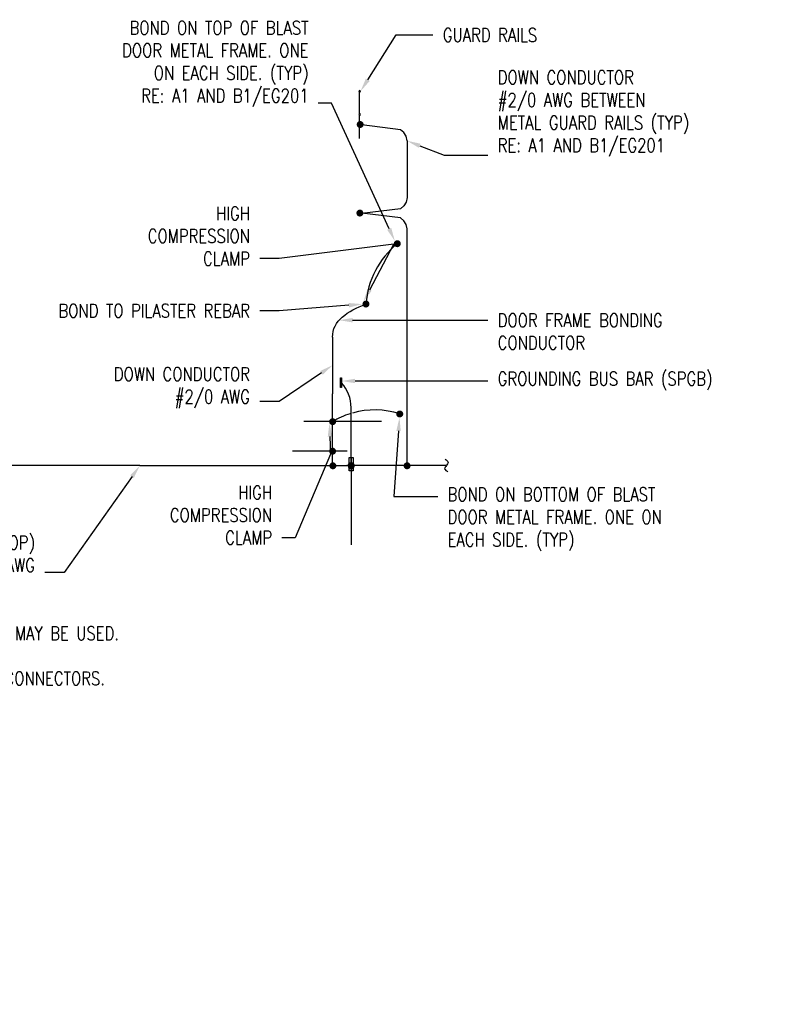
# Model space of a CAD drawing. Header units: inches. Extents: x 0 to 174, y 0 to 45.
# Tile 3 of 4: x 151 to 158, y 35 to 44. Entities that reach past the tile are written whole.
import ezdxf
from ezdxf import colors
from ezdxf.entities.mleader import LeaderData, LeaderLine
from ezdxf.math import Vec2, Vec3

# ---------------------------------------------------------------- set-up
doc = ezdxf.new("R2010")
doc.units = ezdxf.units.IN
doc.header["$MEASUREMENT"] = 0
for name, color, linetype in [('E-ANNO-TEXT', 2, 'Continuous'), ('E-DETL', 2, 'Continuous'), ('G-Anno-Std-Scrn', 8, 'Continuous')]:
    doc.layers.add(name, color=color, linetype=linetype)
doc.styles.add('Annotative', font='romans.shx', dxfattribs={"width": 0.8, "height": 0.125})

msp = doc.modelspace()

# ---------------------------------------------------------------- linework, layer by layer
at = {"layer": 'E-DETL', "lineweight": -3}
for p, q in [((154.1746, 40.9126, 0.0057), (154.1746, 40.3893, 0.0057)), ((154.2479, 40.5389, 0.0057), (154.2574, 40.5389, 0.0057)), ((154.2479, 40.4474, 0.0057), (154.2479, 40.5389, 0.0057)), ((154.2574, 40.5389, 0.0057), (154.2574, 40.4474, 0.0057)), ((154.2574, 40.4474, 0.0057), (154.2479, 40.4474, 0.0057)), ((154.1746, 39.7296, -0.0011), (154.1746, 40.3893, 0.0057)), ((154.3458, 39.7296), (154.3458, 40.2627)), ((154.6249, 40.1337, 0.0057), (153.9108, 40.1337, 0.0057)), ((154.3101, 39.8616, 0.0057), (153.8037, 39.8616, 0.0057)), ((154.3287, 39.8047, 0.0025), (154.3627, 39.8047, 0.0025)), ((154.3287, 39.6797, 0.0025), (154.3287, 39.8047, 0.0025)), ((154.3454, 39.8047, 0.0025), (154.3454, 38.9994)), ((154.3627, 39.8047, 0.0025), (154.3627, 39.6797, 0.0025)), ((152.3981, 39.7296), (147.0083, 39.7296, 0.0022)), ((152.3975, 39.7296), (154.3055, 39.7296)), ((155.2235, 39.7296), (154.3066, 39.7296)), ((154.3627, 39.6797, 0.0025), (154.3287, 39.6797, 0.0025))]:
    msp.add_line(p, q, dxfattribs=at)
at = {"layer": 'E-DETL', "lineweight": -3, "const_width": 0.032}
for points, elevation in [([(154.4447, 42.8731, 1), (154.4127, 42.8731)], 0.0057), ([(154.4421, 42.0567, 1), (154.4101, 42.0567)], 0.0114), ([(154.7546, 41.7741, -1), (154.7866, 41.7741)], 0.0057), ([(154.4659, 41.2179, -1), (154.4979, 41.2179)], 0.0057), ([(154.7776, 40.2045, -1), (154.8096, 40.2045)], 0.0114), ([(154.161, 39.727, -1), (154.193, 39.727)], 0.0057), ([(154.877, 39.727, 1), (154.845, 39.727)], 0.0057)]:
    msp.add_lwpolyline(points, format="xyb", dxfattribs=dict(at, elevation=elevation))
at = {"layer": 'E-DETL', "lineweight": -3, "elevation": 0.0057}
for points in [[(154.861, 42.7226), (154.8527, 42.7642), (154.8327, 42.7992), (154.801, 42.8242), (154.4453, 42.8695)], [(154.861, 42.7226), (154.861, 42.1986), (154.8527, 42.157), (154.8327, 42.122), (154.801, 42.097), (154.4453, 42.0517)], [(154.861, 39.7296), (154.861, 41.9098), (154.8527, 41.9515), (154.8327, 41.9865), (154.801, 42.0115), (154.4453, 42.0567)]]:
    msp.add_lwpolyline(points, dxfattribs=at)
at = {"layer": 'E-DETL', "lineweight": -3, "const_width": 0.032}
msp.add_lwpolyline([(154.3298, 39.7296, -1), (154.3618, 39.7296)], format="xyb", dxfattribs=at)
at = {"layer": 'E-DETL', "lineweight": -3}
for radius in [0.00598, 0.00498, 0.00415, 0.00346, 0.00288, 0.0024, 0.002, 0.00167]:
    msp.add_circle((154.346, 39.7296, 0.0057), radius, dxfattribs=at)
for centre, radius, start, end in [((155.2709, 41.1615, 0.0057), 0.791, 129.23865, 175.90903), ((153.9927, 40.2595, -9.1614), 0.353, 0.51935, 41.44311), ((154.5613, 39.4944, 0.0114), 0.7471, 71.88372, 105.7944)]:
    msp.add_arc(centre, radius, start, end, dxfattribs=at)
msp.add_open_spline([(154.1746, 40.9126, 0.0057), (154.1686, 41.0632, 0.0057), (154.3166, 41.1548, 0.0057), (154.4795, 41.217, 0.0057)], degree=3, dxfattribs=at)
msp.add_open_spline([(155.2123, 39.7894), (155.2212, 39.7792), (155.2379, 39.7697), (155.2391, 39.7586), (155.2402, 39.7496), (155.2287, 39.7393), (155.2235, 39.7296), (155.2182, 39.7195), (155.2061, 39.7083), (155.2075, 39.6993), (155.2094, 39.6882), (155.2281, 39.6798), (155.2384, 39.6701)], degree=3, knots=[0, 0, 0, 0, 0.553712, 0.553712, 0.553712, 1, 1, 1, 1.446153, 1.446153, 1.446153, 2, 2, 2, 2], dxfattribs=at)
at = {"layer": 'G-Anno-Std-Scrn', "lineweight": -3}
for p, q in [((154.4236, 42.9739, 0.0114), (154.4236, 43.1708, 0.0114)), ((154.4236, 42.7455, 0.0114), (154.4236, 42.9581, 0.0114))]:
    msp.add_line(p, q, dxfattribs=at)
at = {"layer": 'G-Anno-Std-Scrn', "lineweight": -3, "extrusion": (0, 0, -1)}
for centre, major_axis, start_param, end_param in [((154.4236, 43.1786, 0.0114), (0.00788, 0), 3.141593, 9.424778), ((154.4236, 42.966, 0.0114), (-0.00788, 0), 0, 6.283185)]:
    msp.add_ellipse(centre, major_axis=major_axis, ratio=0.999049, start_param=start_param, end_param=end_param, dxfattribs=at)

# ---------------------------------------------------------------- texts
at = {"layer": 'E-ANNO-TEXT', "lineweight": -3, "insert": (146.7635, 38.4542), "char_height": 0.125, "width": 6.198063, "attachment_point": 1, "style": 'Annotative'}
msp.add_mtext('{\\LNOTES:\\P\\pxi-3,l3,t3;}1.^IFOR MISCELLANEOUS STEEL SHAPES, BOLTED CONNECTOR MAY BE USED.\\P\\pi0,l0,tz;\\P\\pi-3,l3,t3;2.^ICRIMPED CONNECTORS MAY ALSO BE ANOTHER ALTERNATE CONNECTORS.', dxfattribs=at)

# ---------------------------------------------------------------- leaders
at = {"layer": 'E-ANNO-TEXT', "lineweight": -3}
ml = msp.add_multileader_mtext('Standard', dxfattribs=at)
ml.set_content('GROUNDING BUS BAR (SPGB)', color=256, style='Annotative')
ml.set_leader_properties(color=1, linetype='ByLayer', lineweight=-1)
ml.build(insert=Vec2(0, 0))
ml.multileader.update_dxf_attribs({"text_right_attachment_type": 3, "dogleg_length": 0.34, "arrow_head_size": 0.125})
ctx = ml.context
ctx.base_point, ctx.char_height, ctx.arrow_head_size, ctx.landing_gap_size, ctx.plane_origin = Vec3(155.6065, 40.5087, 0.0057), 0.125, 0.125, 0.09, Vec3(155.4883, 40.2337, 0.0057)
ctx.right_attachment = 3
notes = []
notes.append((ctx, [(0, (1, 1, 0), (155.2024, 40.5087, 0.0057), (1, 0), 0.4041, [(0, [(154.2574, 40.5087, 0.0057)], 0, [])])]))
ctx.mtext.insert, ctx.mtext.width, ctx.mtext.flow_direction = Vec3(155.6965, 40.592, 0.0057), 2.208641, 5
for ctx, leaders in notes:
    for number, flags, end, landing, length, lines in leaders:
        leader = LeaderData()
        leader.index, (leader.has_last_leader_line, leader.has_dogleg_vector, leader.attachment_direction) = number, flags
        leader.last_leader_point, leader.dogleg_vector, leader.dogleg_length = Vec3(end), Vec3(landing), length
        for number, points, colour, breaks in lines:
            line = LeaderLine()
            line.index, line.vertices, line.color, line.breaks = number, Vec3.list(points), colors.encode_raw_color(colour), breaks
            leader.lines.append(line)
        ctx.leaders.append(leader)

# ---------------------------------------------------------------- next in the draw order: leaders
ml = msp.add_multileader_mtext('Standard', dxfattribs=at)
ml.set_content('\\A1;DOWN CONDUCTOR\\P#2/0 AWG BETWEEN \\PMETAL GUARD RAILS (TYP)\\PRE: A1 AND B1/EG201', color=256, style='Annotative')
ml.set_leader_properties(color=1, linetype='ByLayer', lineweight=-1)
ml.build(insert=Vec2(0, 0))
ml.multileader.update_dxf_attribs({"text_left_attachment_type": 3, "text_right_attachment_type": 3, "dogleg_length": 0.1782, "arrow_head_size": 0.125})
ctx = ml.context
ctx.base_point, ctx.char_height, ctx.arrow_head_size, ctx.landing_gap_size, ctx.plane_origin = Vec3(155.6065, 42.5897, 0.0057), 0.125, 0.125, 0.09, Vec3(153.2661, 43.3918, 0.0057)
ctx.left_attachment, ctx.right_attachment = 3, 3
notes = []
notes.append((ctx, [(1, (1, 1, 0), (155.2024, 42.5897, 0.0057), (1, 0), 0.4041, [(0, [(154.861, 42.7226, 0.0057)], 0, [])])]))
ctx.mtext.insert, ctx.mtext.flow_direction = Vec3(155.6965, 43.3695, 0.0057), 5
ctx.mtext.has_bg_fill, ctx.mtext.bg_color, ctx.mtext.bg_scale_factor, ctx.mtext.bg_transparency, ctx.mtext.use_window_bg_color = 1, -1073741824, 1.2, 0, 1
ml = msp.add_multileader_mtext('Standard', dxfattribs=at)
ml.set_content('HIGH \\PCOMPRESSION \\PCLAMP', color=256, style='Annotative')
ml.set_leader_properties(color=1, linetype='ByLayer', lineweight=-1)
ml.build(insert=Vec2(0, 0))
ml.multileader.update_dxf_attribs({"text_right_attachment_type": 3, "dogleg_length": 0.34, "arrow_head_size": 0.125})
ctx = ml.context
ctx.base_point, ctx.char_height, ctx.arrow_head_size, ctx.landing_gap_size, ctx.plane_origin = Vec3(152.3086, 42.0529, 0.0057), 0.125, 0.125, 0.09, Vec3(155.39, 41.4115, 0.0057)
ctx.right_attachment, ctx.text_align_type = 3, 2
notes.append((ctx, [(1, (1, 1, 0), (153.6811, 41.6363, 0.0057), (-1, 0), 0.1782, [(0, [(154.458, 41.2394, 0.0057), (154.739, 41.7707, 0.0057)], 0, [])])]))
ctx.mtext.insert, ctx.mtext.alignment, ctx.mtext.flow_direction = Vec3(153.4128, 42.1154, 0.0057), 3, 5
ctx.mtext.has_bg_fill, ctx.mtext.bg_color, ctx.mtext.bg_scale_factor, ctx.mtext.bg_transparency, ctx.mtext.use_window_bg_color = 1, -1073741824, 1.2, 0, 1
ml = msp.add_multileader_mtext('Standard', dxfattribs=at)
ml.set_content('\\A1;DOWN CONDUCTOR\\P#2/0 AWG', color=256, style='Annotative')
ml.set_leader_properties(color=1, linetype='ByLayer', lineweight=-1)
ml.build(insert=Vec2(0, 0))
ml.multileader.update_dxf_attribs({"text_right_attachment_type": 3, "dogleg_length": 0.1782, "arrow_head_size": 0.125})
ctx = ml.context
ctx.base_point, ctx.char_height, ctx.arrow_head_size, ctx.landing_gap_size, ctx.plane_origin = Vec3(151.9371, 40.5511, 0.0057), 0.125, 0.125, 0.09, Vec3(153.5541, 40.9172, 0.0057)
ctx.right_attachment, ctx.text_align_type = 3, 2
notes.append((ctx, [(0, (1, 1, 0), (153.6811, 40.319, 0.0057), (-1, 0), 0.1782, [(0, [(154.1746, 40.6539, 0.0057)], 0, [])])]))
ctx.mtext.insert, ctx.mtext.alignment, ctx.mtext.flow_direction = Vec3(153.4128, 40.6344, 0.0057), 3, 5
ctx.mtext.has_bg_fill, ctx.mtext.bg_color, ctx.mtext.bg_scale_factor, ctx.mtext.bg_transparency, ctx.mtext.use_window_bg_color = 1, -1073741824, 1.2, 0, 1
for ctx, leaders in notes:
    for number, flags, end, landing, length, lines in leaders:
        leader = LeaderData()
        leader.index, (leader.has_last_leader_line, leader.has_dogleg_vector, leader.attachment_direction) = number, flags
        leader.last_leader_point, leader.dogleg_vector, leader.dogleg_length = Vec3(end), Vec3(landing), length
        for number, points, colour, breaks in lines:
            line = LeaderLine()
            line.index, line.vertices, line.color, line.breaks = number, Vec3.list(points), colors.encode_raw_color(colour), breaks
            leader.lines.append(line)
        ctx.leaders.append(leader)

# ---------------------------------------------------------------- next in the draw order: leaders
ml = msp.add_multileader_mtext('Standard', dxfattribs=at)
ml.set_content('GUARD RAILS', color=256, style='Annotative')
ml.set_leader_properties(color=1, linetype='ByLayer', lineweight=-1)
ml.build(insert=Vec2(0, 0))
ml.multileader.update_dxf_attribs({"dogleg_length": 0.34, "arrow_head_size": 0.125})
ctx = ml.context
ctx.base_point, ctx.char_height, ctx.arrow_head_size, ctx.landing_gap_size, ctx.plane_origin = Vec3(155.1, 43.6983, 0.0057), 0.125, 0.125, 0.09, Vec3(154.76, 43.1698, 0.0057)
notes = []
notes.append((ctx, [(0, (1, 1, 0), (154.76, 43.6983, 0.0057), (1, 0), 0.34, [(0, [(154.4315, 43.1786, 0.0057)], 0, [])])]))
ctx.mtext.insert, ctx.mtext.flow_direction = Vec3(155.19, 43.7608, 0.0057), 5
ml = msp.add_multileader_mtext('Standard', dxfattribs=at)
ml.set_content('DOOR FRAME BONDING CONDUCTOR', color=256, style='Annotative')
ml.set_leader_properties(color=1, linetype='ByLayer', lineweight=-1)
ml.build(insert=Vec2(0, 0))
ml.multileader.update_dxf_attribs({"text_right_attachment_type": 3, "dogleg_length": 0.34, "arrow_head_size": 0.125})
ctx = ml.context
ctx.base_point, ctx.char_height, ctx.arrow_head_size, ctx.landing_gap_size, ctx.plane_origin = Vec3(155.6065, 41.0689), 0.125, 0.125, 0.09, Vec3(155.1225, 40.7982)
ctx.right_attachment = 3
notes.append((ctx, [(0, (1, 1, 0), (155.2024, 41.0689), (1, 0), 0.4041, [(1, [(154.2342, 41.0689)], 0, [])])]))
ctx.mtext.insert, ctx.mtext.width, ctx.mtext.flow_direction = Vec3(155.6965, 41.1314), 2.208641, 5
ml = msp.add_multileader_mtext('Standard', dxfattribs=at)
ml.set_content('HIGH \\PCOMPRESSION \\PCLAMP', color=256, style='Annotative')
ml.set_leader_properties(color=1, linetype='ByLayer', lineweight=-1)
ml.build(insert=Vec2(0, 0))
ml.multileader.update_dxf_attribs({"text_right_attachment_type": 3, "dogleg_length": 0.34, "arrow_head_size": 0.125})
ctx = ml.context
ctx.base_point, ctx.char_height, ctx.arrow_head_size, ctx.landing_gap_size, ctx.plane_origin = Vec3(152.5123, 39.4805, 0.0057), 0.125, 0.125, 0.09, Vec3(155.39, 39.095, 0.0057)
ctx.right_attachment, ctx.text_align_type = 3, 2
notes.append((ctx, [(1, (1, 1, 0), (153.829, 39.0638, 0.0057), (-1, 0), 0.1225, [(1, [(154.1458, 40.1208, 0.0057), (154.1556, 39.8353, 0.0057)], 0, [])])]))
ctx.mtext.insert, ctx.mtext.alignment, ctx.mtext.flow_direction = Vec3(153.6165, 39.543, 0.0057), 3, 5
ctx.mtext.has_bg_fill, ctx.mtext.bg_color, ctx.mtext.bg_scale_factor, ctx.mtext.bg_transparency, ctx.mtext.use_window_bg_color = 1, -1073741824, 1.2, 0, 1
for ctx, leaders in notes:
    for number, flags, end, landing, length, lines in leaders:
        leader = LeaderData()
        leader.index, (leader.has_last_leader_line, leader.has_dogleg_vector, leader.attachment_direction) = number, flags
        leader.last_leader_point, leader.dogleg_vector, leader.dogleg_length = Vec3(end), Vec3(landing), length
        for number, points, colour, breaks in lines:
            line = LeaderLine()
            line.index, line.vertices, line.color, line.breaks = number, Vec3.list(points), colors.encode_raw_color(colour), breaks
            leader.lines.append(line)
        ctx.leaders.append(leader)

# ---------------------------------------------------------------- next in the draw order: linework, layer by layer
at = {"layer": 'E-DETL', "lineweight": -3, "const_width": 0.032, "elevation": 0.0057}
for points in [[(154.1586, 40.1337, -1), (154.1906, 40.1337)], [(154.1586, 39.8616, -1), (154.1906, 39.8616)]]:
    msp.add_lwpolyline(points, format="xyb", dxfattribs=at)
at = {"layer": 'E-DETL', "lineweight": -3}
msp.add_arc((154.5613, 39.4944, 0.0114), 0.7471, 107.52499, 121.17003, dxfattribs=at)

# ---------------------------------------------------------------- next in the draw order: leaders
at = {"layer": 'E-ANNO-TEXT', "lineweight": -3}
ml = msp.add_multileader_mtext('Standard', dxfattribs=at)
ml.set_content('\\A1;BOND TO PILASTER REBAR', color=256, style='Annotative')
ml.set_leader_properties(color=1, linetype='ByLayer', lineweight=-1)
ml.build(insert=Vec2(0, 0))
ml.multileader.update_dxf_attribs({"text_right_attachment_type": 3, "dogleg_length": 0.1782, "arrow_head_size": 0.125})
ctx = ml.context
ctx.base_point, ctx.char_height, ctx.arrow_head_size, ctx.landing_gap_size, ctx.plane_origin = Vec3(151.3228, 41.1558, 0.0057), 0.125, 0.125, 0.09, Vec3(153.5541, 41.4628, 0.0057)
ctx.right_attachment, ctx.text_align_type = 3, 2
notes = []
notes.append((ctx, [(0, (1, 1, 0), (153.6811, 41.1558, 0.0057), (-1, 0), 0.1782, [(0, [(154.4495, 41.2171, 0.0057)], 0, [])])]))
ctx.mtext.insert, ctx.mtext.alignment, ctx.mtext.flow_direction = Vec3(153.4128, 41.2183, 0.0057), 3, 5
ctx.mtext.has_bg_fill, ctx.mtext.bg_color, ctx.mtext.bg_scale_factor, ctx.mtext.bg_transparency, ctx.mtext.use_window_bg_color = 1, -1073741824, 1.2, 0, 1
ml = msp.add_multileader_mtext('Standard', dxfattribs=at)
ml.set_content('\\A1;SECONARY GROUND RING (LOOP) \\P#2/0 AWG', color=256, style='Annotative')
ml.set_leader_properties(color=1, linetype='ByLayer', lineweight=-1)
ml.build(insert=Vec2(0, 0))
ml.multileader.update_dxf_attribs({"text_right_attachment_type": 3, "dogleg_length": 0.1782, "arrow_head_size": 0.125})
ctx = ml.context
ctx.base_point, ctx.char_height, ctx.arrow_head_size, ctx.landing_gap_size, ctx.plane_origin = Vec3(148.8266, 38.9982, 0.0057), 0.125, 0.125, 0.09, Vec3(151.1261, 39.1429, 0.0057)
ctx.right_attachment, ctx.text_align_type = 3, 2
notes.append((ctx, [(0, (1, 1, 0), (151.6991, 38.7423, 0.0057), (-1, 0), 0.1782, [(0, [(152.3975, 39.7296, 0.0057)], 0, [])])]))
ctx.mtext.insert, ctx.mtext.alignment, ctx.mtext.flow_direction = Vec3(151.4309, 39.0816, 0.0057), 3, 5
for ctx, leaders in notes:
    for number, flags, end, landing, length, lines in leaders:
        leader = LeaderData()
        leader.index, (leader.has_last_leader_line, leader.has_dogleg_vector, leader.attachment_direction) = number, flags
        leader.last_leader_point, leader.dogleg_vector, leader.dogleg_length = Vec3(end), Vec3(landing), length
        for number, points, colour, breaks in lines:
            line = LeaderLine()
            line.index, line.vertices, line.color, line.breaks = number, Vec3.list(points), colors.encode_raw_color(colour), breaks
            leader.lines.append(line)
        ctx.leaders.append(leader)

# ---------------------------------------------------------------- next in the draw order: leaders
ml = msp.add_multileader_mtext('Standard', dxfattribs=at)
ml.set_content('ROUTE CONDUIT UP ON SURFACE TO AVOID HEADWALL ABOVE BLAST DOOR AND PENETRATE INTO MAGAZINE TO PANELBOARD', color=256, style='Annotative')
ml.set_leader_properties(color=1, linetype='ByLayer', lineweight=-1)
ml.build(insert=Vec2(0, 0))
ml.multileader.update_dxf_attribs({"text_right_attachment_type": 3, "dogleg_length": 0.34, "arrow_head_size": 0.125})
ctx = ml.context
ctx.base_point, ctx.char_height, ctx.arrow_head_size, ctx.landing_gap_size, ctx.plane_origin = Vec3(166.6478, 42.2815), 0.125, 0.125, 0.0312, Vec3(166.652, 42.2225)
ctx.right_attachment = 3
notes = []
notes.append((ctx, [(0, (0, 0, 0), (0, 0), (1, 0), 1, [])]))
ctx.mtext.insert, ctx.mtext.width, ctx.mtext.flow_direction = Vec3(166.679, 42.344), 1.438232, 5
ctx.mtext.has_bg_fill, ctx.mtext.bg_color, ctx.mtext.bg_scale_factor, ctx.mtext.bg_transparency, ctx.mtext.use_window_bg_color = 1, -1073741824, 1.1, 0, 1
for ctx, leaders in notes:
    for number, flags, end, landing, length, lines in leaders:
        leader = LeaderData()
        leader.index, (leader.has_last_leader_line, leader.has_dogleg_vector, leader.attachment_direction) = number, flags
        leader.last_leader_point, leader.dogleg_vector, leader.dogleg_length = Vec3(end), Vec3(landing), length
        for number, points, colour, breaks in lines:
            line = LeaderLine()
            line.index, line.vertices, line.color, line.breaks = number, Vec3.list(points), colors.encode_raw_color(colour), breaks
            leader.lines.append(line)
        ctx.leaders.append(leader)

# ---------------------------------------------------------------- next in the draw order: linework, layer by layer
at = {"layer": 'E-DETL', "lineweight": -3, "const_width": 0.032, "elevation": 0.0057}
for points in [[(154.4659, 41.2179, 1), (154.4979, 41.2179)], [(154.1586, 40.1337, 1), (154.1906, 40.1337)], [(154.1586, 39.8616, 1), (154.1906, 39.8616)], [(154.161, 39.727, 1), (154.193, 39.727)]]:
    msp.add_lwpolyline(points, format="xyb", dxfattribs=at)
at = {"layer": 'E-DETL', "lineweight": -3, "const_width": 0.032}
msp.add_lwpolyline([(154.3298, 39.7245, 1), (154.3618, 39.7245)], format="xyb", dxfattribs=at)

# ---------------------------------------------------------------- next in the draw order: leaders
at = {"layer": 'E-ANNO-TEXT', "lineweight": -3}
ml = msp.add_multileader_mtext('Standard', dxfattribs=at)
ml.set_content('BOND ON TOP OF BLAST DOOR METAL FRAME. ONE ON EACH SIDE. (TYP)\\P{\\A1;RE: A1 AND B1/EG201}', color=256, style='Annotative')
ml.set_leader_properties(color=1, linetype='ByLayer', lineweight=-1)
ml.build(insert=Vec2(0, 0))
ml.multileader.update_dxf_attribs({"text_right_attachment_type": 3, "dogleg_length": 0.34, "arrow_head_size": 0.125})
ctx = ml.context
ctx.base_point, ctx.char_height, ctx.arrow_head_size, ctx.landing_gap_size, ctx.plane_origin = Vec3(151.9103, 43.7434, 0.0057), 0.125, 0.125, 0.09, Vec3(155.39, 42.8533, 0.0057)
ctx.right_attachment, ctx.text_align_type = 3, 2
notes = []
notes.append((ctx, [(1, (1, 1, 0), (154.1652, 43.0708, 0.0057), (-1, 0), 0.1225, [(1, [(154.7485, 41.7979, 0.0057)], 0, [])])]))
ctx.mtext.insert, ctx.mtext.width, ctx.mtext.alignment, ctx.mtext.flow_direction = Vec3(153.9527, 43.8267, 0.0057), 2.088534, 3, 5
ctx.mtext.has_bg_fill, ctx.mtext.bg_color, ctx.mtext.bg_scale_factor, ctx.mtext.bg_transparency, ctx.mtext.use_window_bg_color = 1, -1073741824, 1.1, 0, 1
ml = msp.add_multileader_mtext('Standard', dxfattribs=at)
ml.set_content('BOND ON BOTTOM OF BLAST DOOR METAL FRAME. ONE ON EACH SIDE. (TYP)', color=256, style='Annotative')
ml.set_leader_properties(color=1, linetype='ByLayer', lineweight=-1)
ml.build(insert=Vec2(0, 0))
ml.multileader.update_dxf_attribs({"text_right_attachment_type": 3, "dogleg_length": 0.34, "arrow_head_size": 0.125})
ctx = ml.context
ctx.base_point, ctx.char_height, ctx.arrow_head_size, ctx.landing_gap_size, ctx.plane_origin = Vec3(155.1443, 39.4427, 0.0057), 0.125, 0.125, 0.09, Vec3(158.8426, 39.4188, 0.0057)
ctx.right_attachment = 3
notes.append((ctx, [(0, (1, 1, 0), (154.7402, 39.4427, 0.0057), (1, 0), 0.4041, [(1, [(154.7912, 40.1726, 0.0057)], 0, [])])]))
ctx.mtext.insert, ctx.mtext.width, ctx.mtext.flow_direction = Vec3(155.2343, 39.526, 0.0057), 2.208641, 5
ctx.mtext.has_bg_fill, ctx.mtext.bg_color, ctx.mtext.bg_scale_factor, ctx.mtext.bg_transparency, ctx.mtext.use_window_bg_color = 1, -1073741824, 1.1, 0, 1
for ctx, leaders in notes:
    for number, flags, end, landing, length, lines in leaders:
        leader = LeaderData()
        leader.index, (leader.has_last_leader_line, leader.has_dogleg_vector, leader.attachment_direction) = number, flags
        leader.last_leader_point, leader.dogleg_vector, leader.dogleg_length = Vec3(end), Vec3(landing), length
        for number, points, colour, breaks in lines:
            line = LeaderLine()
            line.index, line.vertices, line.color, line.breaks = number, Vec3.list(points), colors.encode_raw_color(colour), breaks
            leader.lines.append(line)
        ctx.leaders.append(leader)

# ---------------------------------------------------------------- next in the draw order: linework, layer by layer
at = {"layer": 'E-DETL', "lineweight": -3, "const_width": 0.032}
for points, elevation in [([(154.4447, 42.8731, -1), (154.4127, 42.8731)], 0.0057), ([(154.4421, 42.0567, -1), (154.4101, 42.0567)], 0.0114), ([(154.7546, 41.7741, 1), (154.7866, 41.7741)], 0.0057), ([(154.7776, 40.2045, 1), (154.8096, 40.2045)], 0.0114), ([(154.877, 39.727, -1), (154.845, 39.727)], 0.0057)]:
    msp.add_lwpolyline(points, format="xyb", dxfattribs=dict(at, elevation=elevation))

doc.saveas('drawing.dxf')
